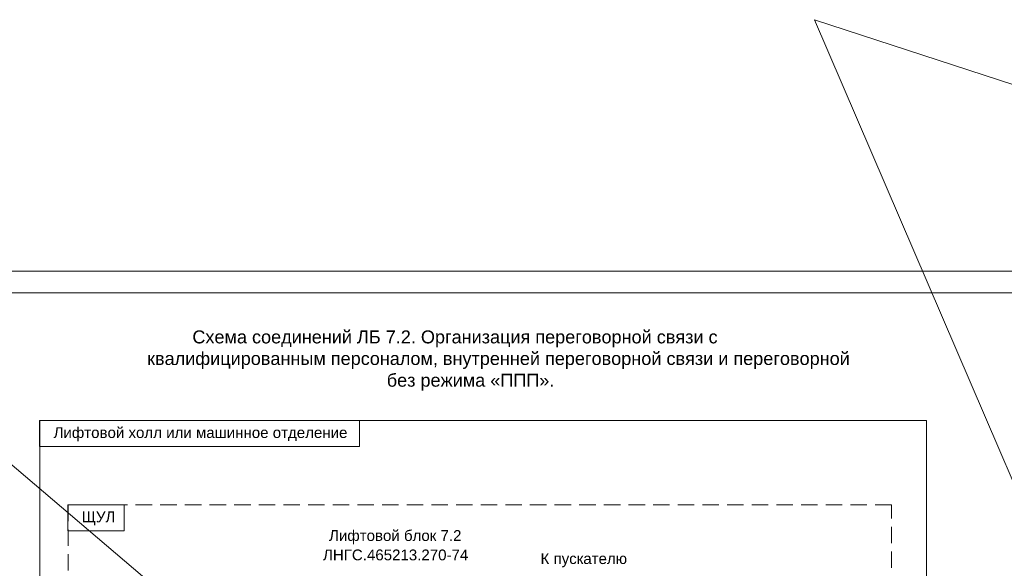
# Model space of a CAD drawing. Header units: millimetres. Extents: x -157 to 722, y -676 to 466.
# Tile 9 of 14: x 266 to 494, y -243 to -116. Entities that reach past the tile are written whole.
import ezdxf

# ---------------------------------------------------------------- set-up
doc = ezdxf.new("R2010")
doc.units = ezdxf.units.MM
doc.linetypes.add('штриховая', pattern=[19.05, 12.7, -6.35])
doc.layers.get('0').update_dxf_attribs({"lineweight": 15})
doc.styles.add('CP.Text', font='arial.ttf')

msp = doc.modelspace()

# ---------------------------------------------------------------- linework, layer by layer
msp.add_lwpolyline([(-53.28, -293.9), (290.08, -675.54), (149.48, -122.31), (627.52, -529.1), (449.92, -116.39), (722.24, -205.15), (-156.88, -508.39)])
for points in [[(594, -174.65), (0, -174.65), (0, -594.65), (594, -594.65)], [(20, -179.65), (589, -179.65), (589, -589.65), (20, -589.65)], [(344.4, -215.28), (270.19, -215.28), (270.19, -209.27), (344.4, -209.27)], [(270.24, -320.52), (475.88, -320.52), (475.88, -209.27), (270.24, -209.27)], [(289.83, -234.77), (276.75, -234.77), (276.75, -228.76), (289.83, -228.76)]]:
    msp.add_lwpolyline(points, close=True)
at = {"linetype": 'штриховая', "ltscale": 0.3}
msp.add_lwpolyline([(276.8, -317.69), (467.75, -317.69), (467.75, -228.76), (276.8, -228.76)], close=True, dxfattribs=at)

# ---------------------------------------------------------------- texts
at = {"attachment_point": 7, "style": 'CP.Text'}
for s, insert, char_height in [('Схема соединений ЛБ 7.2. Организация переговорной связи с', (305.64, -192.28), 3.0001), ('квалифицированным персоналом, внутренней переговорной связи и переговорной', (295.14, -197.28), 3.0001), ('без режима «ППП».', (350.72, -202.31), 3.0001), ('Лифтовой холл или машинное отделение', (273.45, -214.04), 2.5), ('ЩУЛ', (280, -233.54), 2.5), ('Лифтовой блок 7.2', (337.33, -237.89), 2.5), ('ЛНГС.465213.270-74', (335.93, -241.66), 2.5), ('К пускателю', (386.38, -243.24), 2.5)]:
    msp.add_mtext(s, dxfattribs=dict(at, insert=insert, char_height=char_height))

doc.saveas('drawing.dxf')
